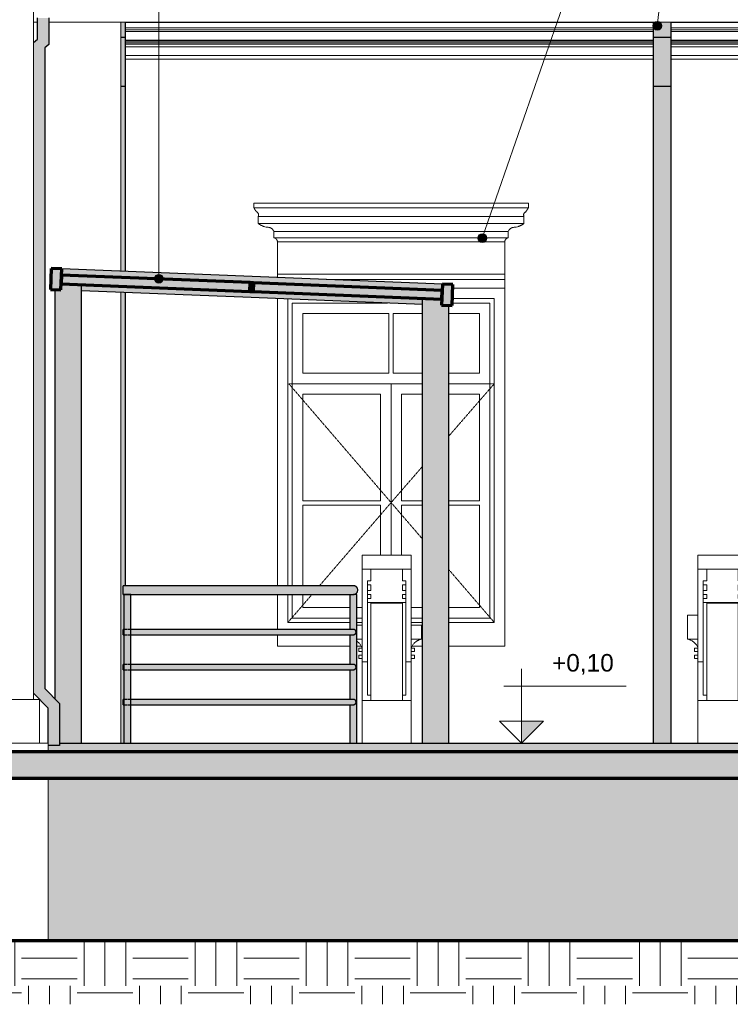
# Model space of a CAD drawing. Header units: millimetres. Extents: x -4967 to 47670, y -1932 to 8822.
# Tile 3 of 14: x 6015 to 10078, y -462 to 5164. Entities that reach past the tile are written whole.
import ezdxf

# ---------------------------------------------------------------- set-up
doc = ezdxf.new("R2010")
doc.units = ezdxf.units.MM
doc.linetypes.add('_Tracejado pequeno', pattern=[2.25, 1.5, -0.75])
for name, color, linetype, lineweight in [('A-FLOR', 192, 'Continuous', 25), ('A-FLOR-HRAL', 11, 'Continuous', 25), ('A-FLOR-PATT', 8, 'Continuous', 25), ('A-GENM', 13, 'Continuous', 18), ('A-GLAZ', 151, 'Continuous', 18), ('A-GLAZ-CWMG', 51, 'Continuous', 18), ('A-GLAZ-HDLN', 1, '_Tracejado pequeno', 18), ('A-WALL', 113, 'Continuous', 18), ('G-ANNO-DIMS', 111, 'Continuous', 9), ('G-ANNO-TEXT', 231, 'Continuous', 9), ('S-COLS', 52, 'Continuous', 25)]:
    doc.layers.add(name, color=color, linetype=linetype, lineweight=lineweight)
doc.styles.add('Arial_3', font='arial.ttf', dxfattribs={"height": 100})

# ---------------------------------------------------------------- blocks, each defined once
blk = doc.blocks.new('Railing - 4 cm-3948223-ELEVAÇÃO 5 - MANTER _ CONSTRUIR')
at = {"layer": 'A-FLOR-HRAL'}
blk.add_hatch(color=9, dxfattribs=at).paths.add_polyline_path([(7913.4, 1030), (7943.4, 1030), (7943.4, 1880), (7903.4, 1880), (7903.4, 1680), (7927.3, 1679.5), (7930.9, 1678), (7934.3, 1675.2), (7937.1, 1670.9), (7938, 1668.3), (7938.4, 1665), (7937.1, 1659.1), (7936.4, 1657.5), (7933.4, 1653.9), (7929.8, 1651.5), (7927.3, 1650.5), (7919.8, 1650), (7903.4, 1650), (7903.4, 1480), (7927.3, 1479.5), (7930.9, 1478), (7935.2, 1474.1), (7937.1, 1470.9), (7937.9, 1468.9), (7938.4, 1465), (7937.1, 1459.1), (7935.3, 1456), (7933.4, 1453.9), (7930.9, 1452), (7926, 1450.3), (7921, 1450), (7903.4, 1450), (7903.8, 1280), (7927.3, 1279.5), (7932, 1277.2), (7934, 1275.6), (7937.1, 1270.9), (7937.9, 1268.9), (7938.4, 1265), (7937.1, 1259.1), (7936.1, 1257.1), (7933.4, 1253.9), (7930.9, 1252), (7927.1, 1250.5), (7922.1, 1250), (7903.4, 1250), (7903.4, 1030), (7909.8, 1030)], flags=0)
at = {"layer": 'A-FLOR-HRAL', "color": 5}
for p, q in [((7903.4, 1880), (7903.4, 1680)), ((7943.4, 1880), (7923.4, 1880)), ((7943.4, 1030), (7943.4, 1880)), ((7903.4, 1650), (7903.4, 1480)), ((7903.4, 1450), (7903.4, 1280)), ((7903.4, 1250), (7903.4, 1030))]:
    blk.add_line(p, q, dxfattribs=at)
blk = doc.blocks.new('Railing - 4 cm-V1-ELEVAÇÃO 5 - MANTER _ CONSTRUIR')
at = {"layer": 'A-FLOR-HRAL'}
for points in [[(6631, 1030), (6631, 1880), (6611, 1880), (6611.3, 1679.8), (6612.6, 1678.6), (6617.3, 1670.9), (6618.2, 1668.3), (6618.7, 1665), (6617.3, 1659.1), (6616.7, 1657.5), (6611, 1650), (6611, 1480), (6612.3, 1479), (6617.3, 1470.9), (6618.2, 1468.9), (6618.7, 1465), (6617.3, 1459.1), (6615.5, 1456), (6611, 1450), (6611, 1280), (6612.3, 1279), (6617.3, 1270.9), (6618.2, 1268.9), (6618.7, 1265), (6617.3, 1259.1), (6616.3, 1257.1), (6611, 1250), (6611, 1030), (6626, 1030)], [(6636, 1030), (6651, 1030), (6650.6, 1250.2), (6649.6, 1251), (6644.6, 1259.1), (6643.6, 1262.4), (6643.3, 1265), (6644.6, 1270.9), (6645.3, 1272.5), (6651, 1280), (6651, 1450), (6649.6, 1451), (6644.6, 1459.1), (6643.8, 1461.1), (6643.3, 1465), (6644.6, 1470.9), (6646.4, 1473.9), (6651, 1480), (6651, 1650), (6649.6, 1651), (6644.6, 1659.1), (6643.8, 1661.1), (6643.3, 1665), (6644.6, 1670.9), (6645.5, 1672.8), (6651, 1680), (6651, 1880), (6631, 1880), (6631, 1030)]]:
    blk.add_hatch(color=9, dxfattribs=at).paths.add_polyline_path(points, flags=0)
at = {"layer": 'A-FLOR-HRAL', "color": 5}
for p, q in [((6611, 1880), (6611, 1030)), ((6631, 1880), (6611, 1880)), ((6651, 1880), (6631, 1880)), ((6651, 1030), (6651, 1880))]:
    blk.add_line(p, q, dxfattribs=at)
blk = doc.blocks.new('Railing - Railing-2916073-ELEVAÇÃO 5 - MANTER _ CONSTRUIR')
at = {"layer": 'A-FLOR-HRAL'}
for points in [[(7179.1, 1905), (7948.4, 1905), (7947.6, 1911.5), (7945.1, 1917.5), (7941.1, 1922.7), (7935.9, 1926.7), (7929.9, 1929.1), (7923.4, 1930), (6606, 1930), (6606, 1905), (6686.5, 1905)], [(7923.4, 1880), (7929.9, 1880.9), (7935.9, 1883.3), (7941.1, 1887.3), (7945.1, 1892.5), (7947.6, 1898.5), (7948.4, 1905), (6606, 1905), (6606, 1880), (7917.9, 1880)]]:
    blk.add_hatch(color=9, dxfattribs=at).paths.add_polyline_path(points, flags=0)
h = blk.add_hatch(color=9, dxfattribs=at)
h.paths.add_polyline_path([(6618.7, 1665), (6618.1, 1668.9), (6616.6, 1672.5), (6611, 1680), (6606, 1679.5), (6606, 1665)], flags=0)
h.paths.add_polyline_path([(6643.3, 1665), (7938.4, 1665), (7937.9, 1668.9), (7936.4, 1672.5), (7934, 1675.6), (7929.4, 1678.6), (7927.3, 1679.5), (7923.4, 1680), (6649.9, 1679.5), (6645.3, 1672.5), (6643.8, 1668.9), (6643.3, 1665.1)], flags=0)
h = blk.add_hatch(color=9, dxfattribs=at)
h.paths.add_polyline_path([(7917.9, 1650), (7927.3, 1650.5), (7930.9, 1652), (7934, 1654.4), (7936.4, 1657.5), (7937.9, 1661.1), (7938.4, 1665), (6643.3, 1664.9), (6643.9, 1661), (6645.4, 1657.4), (6651, 1650), (7671.6, 1650)], flags=0)
h.paths.add_polyline_path([(6611, 1650), (6612, 1650.5), (6616.7, 1657.5), (6618.2, 1661.1), (6618.7, 1665), (6606, 1665), (6606, 1650)], flags=0)
h = blk.add_hatch(color=9, dxfattribs=at)
h.paths.add_polyline_path([(6618.7, 1465), (6618.1, 1468.9), (6616.6, 1472.5), (6611, 1480), (6606, 1479.5), (6606, 1465)], flags=0)
h.paths.add_polyline_path([(7179.1, 1465), (7938.4, 1465), (7937.9, 1468.9), (7936.4, 1472.5), (7934, 1475.6), (7930.9, 1478), (7927.3, 1479.5), (7923.4, 1480), (6649.9, 1479.5), (6645.3, 1472.5), (6643.8, 1468.9), (6643.3, 1465), (6686.5, 1465)], flags=0)
h = blk.add_hatch(color=9, dxfattribs=at)
h.paths.add_polyline_path([(7923.4, 1450), (7927.3, 1450.5), (7930.9, 1452), (7934, 1454.4), (7936.4, 1457.5), (7937.9, 1461.1), (7938.4, 1465), (6643.3, 1464.9), (6643.9, 1461), (6645.4, 1457.4), (6651, 1450), (7917.9, 1450)], flags=0)
h.paths.add_polyline_path([(6611, 1450), (6612, 1450.5), (6616.7, 1457.5), (6618.2, 1461.1), (6618.7, 1465), (6606, 1465), (6606, 1450)], flags=0)
h = blk.add_hatch(color=9, dxfattribs=at)
h.paths.add_polyline_path([(6618.7, 1265), (6618.1, 1268.9), (6616.6, 1272.5), (6611, 1280), (6606, 1279.5), (6606, 1265)], flags=0)
h.paths.add_polyline_path([(7179.1, 1265), (7938.4, 1265), (7937.9, 1268.9), (7936.4, 1272.5), (7934, 1275.6), (7930.9, 1278), (7927.3, 1279.5), (7923.4, 1280), (6649.9, 1279.5), (6645.3, 1272.5), (6643.8, 1268.9), (6643.3, 1265), (6686.5, 1265)], flags=0)
h = blk.add_hatch(color=9, dxfattribs=at)
h.paths.add_polyline_path([(7923.4, 1250), (7927.3, 1250.5), (7930.9, 1252), (7934, 1254.4), (7936.4, 1257.5), (7937.9, 1261.1), (7938.4, 1265), (6643.3, 1264.9), (6643.9, 1261), (6645.4, 1257.4), (6651, 1250), (7917.9, 1250)], flags=0)
h.paths.add_polyline_path([(6611, 1250), (6612, 1250.5), (6616.7, 1257.5), (6618.2, 1261.1), (6618.7, 1265), (6606, 1265), (6606, 1250)], flags=0)
at = {"layer": 'A-FLOR-HRAL', "color": 5}
for p, q in [((7923.4, 1930), (6606, 1930)), ((6606, 1905), (6606, 1930)), ((6606, 1880), (6606, 1905)), ((6606, 1880), (7923.4, 1880)), ((6629.2, 1680), (6606, 1680)), ((6606, 1665), (6606, 1680)), ((6606, 1650), (6606, 1665)), ((6606, 1650), (6629.2, 1650)), ((7923.4, 1680), (6632.8, 1680)), ((6632.8, 1650), (7923.4, 1650)), ((6629.2, 1480), (6606, 1480)), ((6606, 1465), (6606, 1480)), ((6606, 1450), (6606, 1465)), ((7923.4, 1480), (6632.8, 1480)), ((6606, 1450), (6629.2, 1450)), ((6632.8, 1450), (7923.4, 1450)), ((6629.2, 1280), (6606, 1280)), ((6606, 1265), (6606, 1280)), ((6606, 1250), (6606, 1265)), ((6606, 1250), (6629.2, 1250)), ((7923.4, 1280), (6632.8, 1280)), ((6632.8, 1250), (7923.4, 1250))]:
    blk.add_line(p, q, dxfattribs=at)
for points, knots in [([(7948.4, 1905), (7948.4, 1907.2), (7948, 1910.5), (7946.6, 1914.6), (7945.2, 1917.5), (7943.6, 1919.8), (7942.2, 1921.5), (7940.8, 1923.1), (7938.7, 1924.9), (7936.4, 1926.4), (7934.5, 1927.4), (7933, 1928.1), (7931.5, 1928.7), (7929.9, 1929.2), (7928.3, 1929.5), (7926.7, 1929.8), (7925.1, 1930), (7924, 1930), (7923.4, 1930)], [0, 0, 0, 0, 0.0833333, 0.125, 0.1666667, 0.2083333, 0.2291667, 0.25, 0.2916667, 0.3333333, 0.3541667, 0.375, 0.3958333, 0.4166667, 0.4375, 0.4583333, 0.4791667, 0.5, 0.5, 0.5, 0.5]), ([(7923.4, 1880), (7924, 1880), (7925.1, 1880), (7926.7, 1880.2), (7928.3, 1880.5), (7929.9, 1880.8), (7931.5, 1881.3), (7933, 1881.9), (7934.5, 1882.6), (7935.9, 1883.3), (7937.3, 1884.2), (7939.1, 1885.5), (7940.8, 1886.9), (7942.2, 1888.5), (7943.6, 1890.2), (7945.2, 1892.5), (7946.6, 1895.4), (7948, 1899.5), (7948.4, 1902.8), (7948.4, 1905)], [0.5, 0.5, 0.5, 0.5, 0.5208333, 0.5416667, 0.5625, 0.5833333, 0.6041667, 0.625, 0.6458333, 0.6666667, 0.6875, 0.7083333, 0.75, 0.7708333, 0.7916667, 0.8333333, 0.875, 0.9166667, 1, 1, 1, 1]), ([(7938.4, 1665), (7938.4, 1666.3), (7938.2, 1668.3), (7937.3, 1670.8), (7936.5, 1672.5), (7935.6, 1673.9), (7934.7, 1674.9), (7933.8, 1675.9), (7932.6, 1676.9), (7931.2, 1677.8), (7930.1, 1678.5), (7929.2, 1678.9), (7928.3, 1679.2), (7927.3, 1679.5), (7926.4, 1679.7), (7925.4, 1679.9), (7924.4, 1680), (7923.8, 1680), (7923.4, 1680)], [0, 0, 0, 0, 0.0833333, 0.125, 0.1666667, 0.2083333, 0.2291667, 0.25, 0.2916667, 0.3333333, 0.3541667, 0.375, 0.3958333, 0.4166667, 0.4375, 0.4583333, 0.4791667, 0.5, 0.5, 0.5, 0.5]), ([(7923.4, 1650), (7923.8, 1650), (7924.4, 1650), (7925.4, 1650.1), (7926.4, 1650.3), (7927.3, 1650.5), (7928.3, 1650.8), (7929.2, 1651.1), (7930.1, 1651.5), (7930.9, 1652), (7931.8, 1652.5), (7932.8, 1653.3), (7933.8, 1654.1), (7934.7, 1655.1), (7935.6, 1656.1), (7936.5, 1657.5), (7937.3, 1659.2), (7938.2, 1661.7), (7938.4, 1663.7), (7938.4, 1665)], [0.5, 0.5, 0.5, 0.5, 0.5208333, 0.5416667, 0.5625, 0.5833333, 0.6041667, 0.625, 0.6458333, 0.6666667, 0.6875, 0.7083333, 0.75, 0.7708333, 0.7916667, 0.8333333, 0.875, 0.9166667, 1, 1, 1, 1]), ([(7938.4, 1465), (7938.4, 1466.3), (7938.2, 1468.3), (7937.3, 1470.8), (7936.5, 1472.5), (7935.6, 1473.9), (7934.7, 1474.9), (7933.8, 1475.9), (7932.6, 1476.9), (7931.2, 1477.8), (7930.1, 1478.5), (7929.2, 1478.9), (7928.3, 1479.2), (7927.3, 1479.5), (7926.4, 1479.7), (7925.4, 1479.9), (7924.4, 1480), (7923.8, 1480), (7923.4, 1480)], [0, 0, 0, 0, 0.0833333, 0.125, 0.1666667, 0.2083333, 0.2291667, 0.25, 0.2916667, 0.3333333, 0.3541667, 0.375, 0.3958333, 0.4166667, 0.4375, 0.4583333, 0.4791667, 0.5, 0.5, 0.5, 0.5]), ([(7923.4, 1450), (7923.8, 1450), (7924.4, 1450), (7925.4, 1450.1), (7926.4, 1450.3), (7927.3, 1450.5), (7928.3, 1450.8), (7929.2, 1451.1), (7930.1, 1451.5), (7930.9, 1452), (7931.8, 1452.5), (7932.8, 1453.3), (7933.8, 1454.1), (7934.7, 1455.1), (7935.6, 1456.1), (7936.5, 1457.5), (7937.3, 1459.2), (7938.2, 1461.7), (7938.4, 1463.7), (7938.4, 1465)], [0.5, 0.5, 0.5, 0.5, 0.5208333, 0.5416667, 0.5625, 0.5833333, 0.6041667, 0.625, 0.6458333, 0.6666667, 0.6875, 0.7083333, 0.75, 0.7708333, 0.7916667, 0.8333333, 0.875, 0.9166667, 1, 1, 1, 1]), ([(7938.4, 1265), (7938.4, 1266.3), (7938.2, 1268.3), (7937.3, 1270.8), (7936.5, 1272.5), (7935.6, 1273.9), (7934.7, 1274.9), (7933.8, 1275.9), (7932.6, 1276.9), (7931.2, 1277.8), (7930.1, 1278.5), (7929.2, 1278.9), (7928.3, 1279.2), (7927.3, 1279.5), (7926.4, 1279.7), (7925.4, 1279.9), (7924.4, 1280), (7923.8, 1280), (7923.4, 1280)], [0, 0, 0, 0, 0.0833333, 0.125, 0.1666667, 0.2083333, 0.2291667, 0.25, 0.2916667, 0.3333333, 0.3541667, 0.375, 0.3958333, 0.4166667, 0.4375, 0.4583333, 0.4791667, 0.5, 0.5, 0.5, 0.5]), ([(7923.4, 1250), (7923.8, 1250), (7924.4, 1250), (7925.4, 1250.1), (7926.4, 1250.3), (7927.3, 1250.5), (7928.3, 1250.8), (7929.2, 1251.1), (7930.1, 1251.5), (7930.9, 1252), (7931.8, 1252.5), (7932.8, 1253.3), (7933.8, 1254.1), (7934.7, 1255.1), (7935.6, 1256.1), (7936.5, 1257.5), (7937.3, 1259.2), (7938.2, 1261.7), (7938.4, 1263.7), (7938.4, 1265)], [0.5, 0.5, 0.5, 0.5, 0.5208333, 0.5416667, 0.5625, 0.5833333, 0.6041667, 0.625, 0.6458333, 0.6666667, 0.6875, 0.7083333, 0.75, 0.7708333, 0.7916667, 0.8333333, 0.875, 0.9166667, 1, 1, 1, 1])]:
    blk.add_open_spline(points, degree=3, knots=knots, dxfattribs=at)
for name in ['Railing - 4 cm-V1-ELEVAÇÃO 5 - MANTER _ CONSTRUIR', 'Railing - 4 cm-3948223-ELEVAÇÃO 5 - MANTER _ CONSTRUIR']:
    blk.add_blockref(name, (0, 0))
blk = doc.blocks.new('Generic Models 2 - Generic Models 2-3017803-ELEVAÇÃO 5 - MANTER _ CONSTRUIR')
at = {"layer": 'A-GENM'}
for p, q in [((7973.4, 2025.2), (7973.4, 2103.7)), ((7973.4, 2103.7), (8253.4, 2103.7)), ((8253.4, 2103.7), (8253.4, 2025.2)), ((9893.5, 2025.2), (9893.5, 2103.7)), ((9893.5, 2103.7), (10173.5, 2103.7)), ((10173.5, 2103.7), (10173.5, 2025.2)), ((7973.4, 1495.3), (7973.4, 2025.2)), ((7973.4, 2025.2), (8203.4, 2025.2)), ((8023.6, 2025.2), (8203.4, 2025.2)), ((8023.6, 2025.2), (8023.6, 1957.8)), ((8203.4, 2025.2), (8223.4, 2025.2)), ((8203.4, 1957.8), (8203.4, 2025.2)), ((8223.4, 2025.2), (8253.4, 2025.2)), ((8253.4, 2025.2), (8253.4, 1495.3)), ((9893.5, 1495.3), (9893.5, 2025.2)), ((9893.5, 2025.2), (9923.5, 2025.2)), ((9923.5, 2025.2), (9943.5, 2025.2)), ((9943.5, 2025.2), (10123.4, 2025.2)), ((9943.5, 2025.2), (10123.4, 2025.2)), ((9943.5, 2025.2), (9943.5, 1957.8)), ((10123.4, 2025.2), (10143.4, 2025.2)), ((10123.4, 1957.8), (10123.4, 2025.2)), ((10143.4, 2025.2), (10173.5, 2025.2)), ((10173.5, 2025.2), (10173.5, 1495.3)), ((8003.4, 1935.4), (8003.4, 1957.8)), ((8023.6, 1957.8), (8003.4, 1957.8)), ((8003.4, 1901.7), (8003.4, 1935.4)), ((8003.4, 1935.4), (8023.6, 1935.4)), ((8023.6, 1935.4), (8023.6, 1901.7)), ((8223.4, 1957.8), (8203.4, 1957.8)), ((8203.4, 1901.7), (8203.4, 1935.4)), ((8203.4, 1935.4), (8223.4, 1935.4)), ((8223.4, 1957.8), (8223.4, 1935.4)), ((8223.4, 1935.4), (8223.4, 1901.7)), ((9923.5, 1935.4), (9923.5, 1957.8)), ((9943.5, 1957.8), (9923.5, 1957.8)), ((9923.5, 1901.7), (9923.5, 1935.4)), ((9923.5, 1935.4), (9943.5, 1935.4)), ((9943.5, 1935.4), (9943.5, 1901.7)), ((10143.5, 1957.8), (10123.4, 1957.8)), ((10123.4, 1901.7), (10123.4, 1935.4)), ((10123.4, 1935.4), (10143.5, 1935.4)), ((10143.5, 1957.8), (10143.5, 1935.4)), ((10143.5, 1935.4), (10143.5, 1901.7)), ((8003.4, 1879.2), (8003.4, 1901.7)), ((8023.6, 1901.7), (8003.4, 1901.7)), ((8003.4, 1856.8), (8003.4, 1879.2)), ((8003.4, 1879.2), (8023.5, 1879.2)), ((8003.4, 1834.4), (8003.4, 1856.8)), ((8023.5, 1856.8), (8003.4, 1856.8)), ((8023.5, 1879.2), (8023.5, 1856.8)), ((8223.4, 1901.7), (8203.4, 1901.7)), ((8203.4, 1856.8), (8203.4, 1879.2)), ((8203.4, 1879.2), (8223.4, 1879.2)), ((8223.4, 1856.8), (8203.4, 1856.8)), ((8223.4, 1901.7), (8223.4, 1879.2)), ((8223.4, 1879.2), (8223.4, 1856.8)), ((8223.4, 1856.8), (8223.4, 1834.4)), ((9923.5, 1879.2), (9923.5, 1901.7)), ((9943.5, 1901.7), (9923.5, 1901.7)), ((9923.5, 1856.8), (9923.5, 1879.2)), ((9923.5, 1879.2), (9943.5, 1879.2)), ((9923.5, 1834.4), (9923.5, 1856.8)), ((9943.5, 1856.8), (9923.5, 1856.8)), ((9943.5, 1879.2), (9943.5, 1856.8)), ((10143.5, 1901.7), (10123.4, 1901.7)), ((10123.5, 1856.8), (10123.5, 1879.2)), ((10123.5, 1879.2), (10143.5, 1879.2)), ((10143.5, 1856.8), (10123.5, 1856.8)), ((10143.5, 1901.7), (10143.5, 1879.2)), ((10143.5, 1879.2), (10143.5, 1856.8)), ((10143.5, 1856.8), (10143.5, 1834.4)), ((8003.4, 1304.3), (8003.4, 1834.4)), ((8003.4, 1834.4), (8223.4, 1834.4)), ((8023.4, 1273.7), (8023.4, 1829.5)), ((8023.4, 1829.5), (8203.4, 1829.5)), ((8203.4, 1829.5), (8203.4, 1273.7)), ((8223.4, 1834.4), (8223.4, 1304.3)), ((9923.5, 1304.3), (9923.5, 1834.4)), ((9923.5, 1834.4), (10143.5, 1834.4)), ((9943.5, 1273.7), (9943.5, 1829.5)), ((9943.5, 1829.5), (10123.5, 1829.5)), ((10123.5, 1829.5), (10123.5, 1273.7)), ((10143.5, 1834.4), (10143.5, 1304.3)), ((9833.5, 1761.2), (9893.5, 1761.2)), ((9833.5, 1623.8), (9833.5, 1761.2)), ((10173.5, 1761.2), (10222.3, 1761.2)), ((7943.4, 1703.8), (7973.4, 1703.8)), ((8253.4, 1703.8), (8313.5, 1703.8)), ((8313.5, 1703.8), (8313.5, 1623.8)), ((7973.4, 1623.8), (7943.4, 1623.8)), ((8313.5, 1623.8), (8253.4, 1623.8)), ((9893.5, 1623.8), (9833.5, 1623.8)), ((10222.3, 1623.8), (10173.5, 1623.8)), ((7953.4, 1573.8), (7953.4, 1553.8)), ((7953.4, 1573.8), (7973.4, 1573.8)), ((7973.4, 1553.8), (7953.4, 1553.8)), ((7953.5, 1533.3), (7973.4, 1533.3)), ((7953.5, 1533.3), (7953.5, 1513.3)), ((8273.4, 1573.8), (8253.4, 1573.8)), ((8253.4, 1553.8), (8273.4, 1553.8)), ((8273.5, 1533.3), (8253.5, 1533.3)), ((8253.5, 1533.3), (8253.5, 1513.3)), ((8273.4, 1553.8), (8273.4, 1573.8)), ((8273.5, 1513.3), (8273.5, 1533.3)), ((9873.5, 1573.8), (9873.5, 1553.8)), ((9893.5, 1573.8), (9873.5, 1573.8)), ((9873.5, 1553.8), (9893.5, 1553.8)), ((9893.5, 1533.3), (9873.5, 1533.3)), ((9873.5, 1533.3), (9873.5, 1513.3)), ((9893.5, 1513.3), (9893.5, 1533.3)), ((10173.5, 1573.8), (10193.5, 1573.8)), ((10193.5, 1553.8), (10173.5, 1553.8)), ((10173.5, 1533.3), (10193.5, 1533.3)), ((10193.5, 1553.8), (10193.5, 1573.8)), ((10193.5, 1513.3), (10193.5, 1533.3)), ((7973.4, 1513.3), (7953.5, 1513.3)), ((7973.4, 1495.3), (7973.4, 1273.7)), ((7973.4, 1495.3), (8003.4, 1495.3)), ((8223.4, 1495.3), (8253.4, 1495.3)), ((8253.4, 1495.3), (8253.4, 1273.7)), ((8253.5, 1513.3), (8273.5, 1513.3)), ((9873.5, 1513.3), (9893.5, 1513.3)), ((9893.5, 1495.3), (9923.5, 1495.3)), ((9893.5, 1273.7), (9893.5, 1495.3)), ((10143.5, 1495.3), (10173.5, 1495.3)), ((10193.5, 1513.3), (10173.5, 1513.3)), ((10173.5, 1273.7), (10173.5, 1495.3)), ((8003.4, 1304.3), (8023.4, 1304.3)), ((8203.4, 1304.3), (8223.4, 1304.3)), ((9923.5, 1304.3), (9943.5, 1304.3)), ((10123.5, 1304.3), (10143.5, 1304.3)), ((7973.4, 1030), (7973.4, 1273.7)), ((8253.4, 1273.7), (7973.4, 1273.7)), ((8253.4, 1273.7), (8253.4, 1030)), ((9893.5, 1030), (9893.5, 1273.7)), ((10173.5, 1273.7), (9893.5, 1273.7)), ((10173.5, 1273.7), (10173.5, 1030))]:
    blk.add_line(p, q, dxfattribs=at)
for points, knots in [([(7973.5, 1573.9), (7971.6, 1579), (7966.8, 1588.8), (7957.5, 1600.7), (7949.5, 1607.7), (7945.1, 1610.9), (7944, 1611.6), (7943.7, 1611.8)], [0.0014183, 0.0014183, 0.0014183, 0.0014183, 0.2, 0.4, 0.55, 0.5875, 0.6, 0.6, 0.6, 0.6]), ([(8253.4, 1573.8), (8255.3, 1579), (8260.1, 1588.8), (8269.4, 1600.7), (8277.4, 1607.7), (8282.4, 1611.3), (8285.8, 1613.5), (8290.2, 1616.1), (8295.8, 1618.7), (8303.4, 1621.6), (8309.3, 1623.1), (8313.4, 1623.8)], [0, 0, 0, 0, 0.2, 0.4, 0.55, 0.5875, 0.625, 0.7, 0.775, 0.85, 1, 1, 1, 1]), ([(9833.5, 1623.8), (9839, 1622.9), (9849.4, 1620), (9861.6, 1613.6), (9870.4, 1607), (9878.4, 1599.6), (9886.9, 1588.8), (9891.6, 1579), (9893.5, 1573.8)], [0, 0, 0, 0, 0.2, 0.4, 0.5, 0.6, 0.8, 1, 1, 1, 1]), ([(10222.2, 1621), (10220.7, 1620.5), (10214.1, 1618.1), (10205.4, 1613.6), (10196.7, 1607), (10188.6, 1599.6), (10180.2, 1588.8), (10175.4, 1579), (10173.5, 1573.9)], [0.1419987, 0.1419987, 0.1419987, 0.1419987, 0.2, 0.4, 0.5, 0.6, 0.8, 0.9985817, 0.9985817, 0.9985817, 0.9985817])]:
    blk.add_open_spline(points, degree=3, knots=knots, dxfattribs=at)
blk = doc.blocks.new('Window_CV - Window_CV - 1 divisão-4329172-ELEVAÇÃO 5 - MANTER _ CONSTRUIR')
at = {"layer": 'A-GLAZ'}
for p, q in [((8788.8, 3630), (8491.1, 3630)), ((8788.8, 1584), (8788.8, 3630)), ((7488.8, 3570.1), (7488.8, 1930)), ((7548.8, 1930), (7548.8, 3567.3)), ((7573.8, 3545), (7573.8, 1930)), ((7573.8, 3545), (8117.3, 3545)), ((8487.7, 3545), (8703.8, 3545)), ((8488.7, 3570), (8728.8, 3570)), ((8703.8, 1745), (8703.8, 3545)), ((8728.8, 3570), (8728.8, 1720)), ((7633.8, 3485), (7633.8, 3144)), ((8126.3, 3485), (7633.8, 3485)), ((8126.3, 3144), (8126.3, 3485)), ((8151.3, 3485), (8151.3, 3144)), ((8318.5, 3485), (8151.3, 3485)), ((8643.8, 3485), (8468.5, 3485)), ((8643.8, 3144), (8643.8, 3485)), ((8126.3, 3144), (7633.8, 3144)), ((8318.5, 3144), (8151.3, 3144)), ((8643.8, 3144), (8468.5, 3144)), ((7573.8, 3084), (8318.5, 3084)), ((8138.8, 3084), (7573.8, 3084)), ((8138.8, 3084), (8138.8, 2103.7)), ((8138.8, 2103.7), (8138.8, 3084)), ((8318.5, 3084), (8138.8, 3084)), ((8468.5, 3084), (8703.8, 3084)), ((8703.8, 3084), (8468.5, 3084)), ((7633.8, 2414.5), (7633.8, 3024)), ((7633.8, 3024), (8078.8, 3024)), ((8078.8, 3024), (8078.8, 2414.5)), ((8198.8, 2414.5), (8198.8, 3024)), ((8198.8, 3024), (8318.5, 3024)), ((8468.5, 3024), (8643.8, 3024)), ((8643.8, 3024), (8643.8, 2414.5)), ((8078.8, 2414.5), (7633.8, 2414.5)), ((7633.8, 2389.5), (7633.8, 1930)), ((7633.8, 2389.5), (8078.8, 2389.5)), ((8078.8, 2103.7), (8078.8, 2389.5)), ((8318.5, 2414.5), (8198.8, 2414.5)), ((8198.8, 2389.5), (8318.5, 2389.5)), ((8198.8, 2389.5), (8198.8, 2103.7)), ((8643.8, 2414.5), (8468.5, 2414.5)), ((8468.5, 2389.5), (8643.8, 2389.5)), ((8643.8, 1805), (8643.8, 2389.5)), ((7488.8, 1880), (7488.8, 1680)), ((7548.8, 1720), (7548.8, 1880)), ((7573.8, 1880), (7573.8, 1745)), ((7633.8, 1880), (7633.8, 1805)), ((7633.8, 1805), (7903.4, 1805)), ((7943.4, 1805), (7973.4, 1805)), ((8253.4, 1805), (8318.5, 1805)), ((8468.5, 1805), (8643.8, 1805)), ((7573.8, 1745), (7903.4, 1745)), ((7943.4, 1745), (7973.4, 1745)), ((8253.4, 1745), (8318.5, 1745)), ((8468.5, 1745), (8703.8, 1745)), ((7903.4, 1720), (7548.8, 1720)), ((7973.4, 1720), (7943.4, 1720)), ((8318.5, 1720), (8253.4, 1720)), ((8728.8, 1720), (8468.5, 1720)), ((7488.8, 1650), (7488.8, 1584)), ((7488.8, 1584), (7903.4, 1584)), ((7943.4, 1584), (7968.5, 1584)), ((8258.4, 1584), (8318.5, 1584)), ((8468.5, 1584), (8788.8, 1584))]:
    blk.add_line(p, q, dxfattribs=at)
at = {"layer": 'A-GLAZ-HDLN'}
for p, q in [((8318.5, 3084), (7553.9, 3084)), ((8138.8, 2405), (7553.9, 3084)), ((8728.8, 3084), (8468.5, 3084)), ((8728.8, 3084), (8468.5, 2784.5)), ((8318.5, 2611.8), (8138.8, 2405)), ((7729.6, 1930), (8138.8, 2405)), ((8138.8, 2405), (8318.5, 2196.3)), ((8468.5, 2022.2), (8728.8, 1720)), ((7548.8, 1720), (7686.6, 1880))]:
    blk.add_line(p, q, dxfattribs=at)
blk = doc.blocks.new('Rectangular Mullion - 6x12 cm metal-4019209-ELEVAÇÃO 5 - MANTER _ CONSTRUIR')
at = {"layer": 'A-GLAZ-CWMG', "lineweight": 25}
h = blk.add_hatch(color=9, dxfattribs=at)
h.paths.add_polyline_path([(7339.1, 3576.1), (7340.5, 3611.1), (6368.5, 3650), (6368.5, 3615), (7332.5, 3576.4)], flags=0)
h.paths.add_polyline_path([(7342.5, 3661.1), (7343.9, 3696), (6255.8, 3739.6), (6254.4, 3704.6), (7332.5, 3661.5)], flags=0)
at = {"layer": 'A-GLAZ-CWMG', "color": 5, "lineweight": 25}
for p, q in [((7343.9, 3696), (6255.8, 3739.6)), ((7339.1, 3576.1), (6368.5, 3615))]:
    blk.add_line(p, q, dxfattribs=at)
blk = doc.blocks.new('Rectangular Mullion - 6x12 cm metal-4024690-ELEVAÇÃO 5 - MANTER _ CONSTRUIR')
at = {"layer": 'A-GLAZ-CWMG', "lineweight": 25}
blk.add_hatch(color=173, dxfattribs=at).paths.add_polyline_path([(8487.1, 3530.2), (8491.9, 3650.1), (8431.9, 3652.5), (8427.1, 3532.6)], flags=0)
at = {"layer": 'A-GLAZ-CWMG', "color": 7, "lineweight": 70}
for p, q in [((8431.9, 3652.5), (8427.1, 3532.6)), ((8491.9, 3650.1), (8431.9, 3652.5)), ((8487.1, 3530.2), (8491.9, 3650.1)), ((8427.1, 3532.6), (8487.1, 3530.2))]:
    blk.add_line(p, q, dxfattribs=at)
blk = doc.blocks.new('Rectangular Mullion - 6x12 cm metal-4024691-ELEVAÇÃO 5 - MANTER _ CONSTRUIR')
at = {"layer": 'A-GLAZ-CWMG', "lineweight": 25}
blk.add_hatch(color=173, dxfattribs=at).paths.add_polyline_path([(6251, 3619.6), (6255.8, 3739.6), (6195.9, 3742), (6191.1, 3622)], flags=0)
at = {"layer": 'A-GLAZ-CWMG', "color": 7, "lineweight": 70}
for p, q in [((6195.9, 3742), (6191.1, 3622)), ((6255.8, 3739.6), (6195.9, 3742)), ((6251, 3619.6), (6255.8, 3739.6)), ((6191.1, 3622), (6251, 3619.6))]:
    blk.add_line(p, q, dxfattribs=at)
blk = doc.blocks.new('Rectangular Mullion - 6x12 cm metal-4019211-ELEVAÇÃO 5 - MANTER _ CONSTRUIR')
at = {"layer": 'A-GLAZ-CWMG', "lineweight": 25}
h = blk.add_hatch(color=9, dxfattribs=at)
h.paths.add_polyline_path([(8318.5, 3537), (8318.5, 3572), (7340.5, 3610.7), (7339.1, 3576.1), (7559.8, 3567.3)], flags=0)
h.paths.add_polyline_path([(8430.5, 3617.5), (8431.9, 3652.5), (7343.9, 3696), (7342.5, 3661.1), (8427.1, 3617.7)], flags=0)
at = {"layer": 'A-GLAZ-CWMG', "color": 5, "lineweight": 25}
for p, q in [((8431.9, 3652.5), (7343.9, 3696)), ((8318.5, 3537), (7339.1, 3576.1))]:
    blk.add_line(p, q, dxfattribs=at)
blk = doc.blocks.new('Rectangular Mullion - 2x5 cm metal-4024694-ELEVAÇÃO 5 - MANTER _ CONSTRUIR')
at = {"layer": 'A-GLAZ-CWMG', "lineweight": 25}
blk.add_hatch(color=173, dxfattribs=at).paths.add_polyline_path([(7350.5, 3610.7), (7352.5, 3660.7), (7332.5, 3661.5), (7330.5, 3611.5)], flags=0)
at = {"layer": 'A-GLAZ-CWMG', "color": 7, "lineweight": 70}
for p, q in [((7332.5, 3661.5), (7330.5, 3611.5)), ((7352.5, 3660.7), (7332.5, 3661.5)), ((7350.5, 3610.7), (7352.5, 3660.7)), ((7330.5, 3611.5), (7350.5, 3610.7))]:
    blk.add_line(p, q, dxfattribs=at)
blk = doc.blocks.new('Rectangular Mullion - 2x5 cm metal-4019206-ELEVAÇÃO 5 - MANTER _ CONSTRUIR')
at = {"layer": 'A-GLAZ-CWMG', "lineweight": 25}
blk.add_hatch(color=173, dxfattribs=at).paths.add_polyline_path([(7330.5, 3611.5), (7332.5, 3661.5), (6254.4, 3704.6), (6252.4, 3654.6), (7179.1, 3617.6)], flags=0)
at = {"layer": 'A-GLAZ-CWMG', "color": 7, "lineweight": 70}
for p, q in [((6254.4, 3704.6), (6252.4, 3654.6)), ((7332.5, 3661.5), (6254.4, 3704.6)), ((7330.5, 3611.5), (7332.5, 3661.5)), ((6252.4, 3654.6), (7330.5, 3611.5))]:
    blk.add_line(p, q, dxfattribs=at)
blk = doc.blocks.new('ornamento esquadrias - ornamento esquadrias-V9-ELEVAÇÃO 5 - MANTER _ CONSTRUIR')
at = {"layer": 'A-GENM'}
for p, q in [((8923.5, 4114.9), (7354.1, 4114.9)), ((7354.1, 4114.9), (7354.1, 4089.9)), ((8923.5, 4089.9), (8923.5, 4114.9)), ((8923.5, 4089.9), (7354.1, 4089.9)), ((7354.1, 4089.9), (8923.5, 4089.9)), ((7379.1, 4039.9), (8898.5, 4039.9)), ((8898.5, 4039.9), (7379.1, 4039.9)), ((7379.1, 4039.9), (7379.1, 3999.9)), ((8898.5, 3999.9), (7379.1, 3999.9)), ((7379.1, 3999.9), (8898.5, 3999.9)), ((8898.5, 3999.9), (8898.5, 4039.9)), ((7469.1, 3953.3), (8808.5, 3953.3)), ((8808.5, 3953.3), (7469.1, 3953.3)), ((7469.1, 3953.3), (7469.1, 3918.3)), ((8808.5, 3918.3), (8808.5, 3953.3)), ((8808.5, 3918.3), (7469.1, 3918.3)), ((7469.1, 3918.3), (8808.5, 3918.3)), ((8788.8, 3894.9), (7488.8, 3894.9)), ((7488.8, 3894.9), (7488.8, 3709.1)), ((7488.8, 3894.9), (8788.8, 3894.9)), ((8788.8, 3709.1), (8788.8, 3894.9)), ((8788.8, 3709.1), (7488.8, 3709.1)), ((7488.8, 3709.1), (8788.8, 3709.1)), ((7488.8, 3690.2), (7488.8, 3709.1)), ((7768.2, 3679.1), (8788.8, 3679.1)), ((7768.2, 3679.1), (8788.8, 3679.1)), ((8788.8, 3709.1), (8788.8, 3679.1)), ((8788.8, 3679.1), (8788.8, 3629.9))]:
    blk.add_line(p, q, dxfattribs=at)
for points, knots in [([(7372.7, 4063.3), (7371.1, 4064.9), (7368.9, 4067.3), (7366, 4070.6), (7364.4, 4072.7), (7363.1, 4074.4), (7361.9, 4076.1), (7360.8, 4077.8), (7359.8, 4079.4), (7358.8, 4081), (7357.8, 4082.7), (7356.9, 4084.4), (7355.8, 4086.3), (7355.1, 4087.8), (7354.6, 4088.9), (7354.2, 4089.7), (7354.1, 4089.9), (7354.1, 4089.9)], [0, 0, 0, 0, 0.142857, 0.214286, 0.285714, 0.321429, 0.357143, 0.428571, 0.464286, 0.5, 0.571429, 0.625, 0.678571, 0.785714, 0.839286, 0.892857, 1, 1, 1, 1]), ([(7379.1, 4039.9), (7379.1, 4039.9), (7379.3, 4040.3), (7380, 4041.8), (7380.9, 4044.3), (7381.4, 4047.6), (7381.2, 4051), (7380.5, 4053.6), (7380, 4055), (7379.3, 4056.5), (7378.5, 4057.9), (7377.5, 4059.2), (7375.8, 4061.1), (7374.2, 4062.5), (7372.7, 4063.3)], [0, 0, 0, 0, 0.125, 0.25, 0.375, 0.5, 0.625, 0.6875, 0.71875, 0.75, 0.8125, 0.84375, 0.875, 1, 1, 1, 1]), ([(8904.8, 4063.3), (8904.1, 4062.9), (8902.7, 4061.9), (8900.8, 4060.2), (8899.5, 4058.6), (8898.6, 4057.2), (8897.9, 4055.8), (8897.1, 4053.9), (8896.3, 4051), (8896.1, 4046.2), (8897.3, 4042.3), (8898.3, 4040.3), (8898.5, 4039.9), (8898.5, 4039.9)], [0, 0, 0, 0, 0.0625, 0.125, 0.1875, 0.21875, 0.25, 0.3125, 0.375, 0.5, 0.75, 0.875, 1, 1, 1, 1]), ([(8923.5, 4089.9), (8923.5, 4089.9), (8923.3, 4089.5), (8922.6, 4088.1), (8921.9, 4086.6), (8921, 4084.9), (8919.8, 4082.8), (8918.7, 4081), (8917.8, 4079.4), (8916.5, 4077.4), (8915.1, 4075.4), (8913.7, 4073.5), (8912.7, 4072.2), (8911.5, 4070.6), (8909.9, 4068.7), (8907.7, 4066.3), (8906, 4064.5), (8904.8, 4063.3)], [0, 0, 0, 0, 0.142857, 0.214286, 0.285714, 0.357143, 0.428571, 0.5, 0.535714, 0.571429, 0.678571, 0.705357, 0.732143, 0.785714, 0.839286, 0.892857, 1, 1, 1, 1]), ([(7379.1, 3999.9), (7380.8, 3998.6), (7384.3, 3996.1), (7389, 3993), (7393, 3990.6), (7397.3, 3988.4), (7401.6, 3986.3), (7406.2, 3984.4), (7410.8, 3982.7), (7419.1, 3980), (7426.4, 3978.5), (7431.4, 3977.7)], [-1, -1, -1, -1, -0.875, -0.75, -0.6875, -0.625, -0.5, -0.4375, -0.375, -0.25, 0, 0, 0, 0]), ([(8846.2, 3977.7), (8851.1, 3978.5), (8858.5, 3980), (8866.8, 3982.7), (8871.4, 3984.4), (8874.8, 3985.8), (8878.1, 3987.3), (8881.3, 3988.9), (8884.5, 3990.6), (8888.5, 3993), (8893.3, 3996.1), (8896.8, 3998.6), (8898.5, 3999.9)], [-1, -1, -1, -1, -0.75, -0.625, -0.5625, -0.5, -0.4375, -0.375, -0.3125, -0.25, -0.125, 0, 0, 0, 0]), ([(7431.4, 3977.7), (7434.1, 3977.9), (7438.1, 3977.8), (7443.4, 3976.7), (7446.6, 3975.6), (7449.1, 3974.6), (7450.9, 3973.8), (7452.6, 3972.8), (7454.3, 3971.8), (7456, 3970.6), (7457.5, 3969.4), (7459.1, 3968.1), (7460.5, 3966.8), (7461.9, 3965.3), (7463.6, 3963.3), (7466.3, 3959.4), (7468.1, 3955.8), (7469.1, 3953.3)], [-1, -1, -1, -1, -0.833333, -0.75, -0.666667, -0.625, -0.583333, -0.541667, -0.5, -0.458333, -0.416667, -0.375, -0.333333, -0.291667, -0.25, -0.166667, 0, 0, 0, 0]), ([(8808.5, 3953.3), (8809.4, 3955.8), (8811.2, 3959.4), (8814.3, 3963.8), (8816.6, 3966.3), (8818.5, 3968.1), (8820, 3969.4), (8821.6, 3970.7), (8823.2, 3971.8), (8824.9, 3972.8), (8826.7, 3973.8), (8828.5, 3974.6), (8830.3, 3975.4), (8832.2, 3976.1), (8834.8, 3976.8), (8839.4, 3977.8), (8843.5, 3977.9), (8846.2, 3977.7)], [-1, -1, -1, -1, -0.833333, -0.75, -0.666667, -0.625, -0.583333, -0.541667, -0.5, -0.458333, -0.416667, -0.375, -0.333333, -0.291667, -0.25, -0.166667, 0, 0, 0, 0]), ([(7469.1, 3918.3), (7470, 3918.1), (7471.3, 3917.7), (7473, 3917), (7474.3, 3916.5), (7475.5, 3915.9), (7476.6, 3915.2), (7477.8, 3914.5), (7478.7, 3913.8), (7479.4, 3913.3), (7480, 3912.7), (7480.9, 3912), (7481.8, 3911), (7482.7, 3910.1), (7483.5, 3909), (7484.3, 3907.9), (7485.1, 3906.8), (7485.7, 3905.6), (7486.4, 3904.4), (7487.1, 3902.7), (7488.2, 3899.6), (7488.7, 3896.8), (7488.8, 3894.9)], [-1, -1, -1, -1, -0.916667, -0.875, -0.833333, -0.791667, -0.75, -0.708333, -0.666667, -0.645833, -0.625, -0.583333, -0.541667, -0.5, -0.458333, -0.416667, -0.375, -0.333333, -0.291667, -0.25, -0.166667, 0, 0, 0, 0]), ([(8788.8, 3894.9), (8788.9, 3896.8), (8789.4, 3899.6), (8790.6, 3903.2), (8791.6, 3905.2), (8792.5, 3906.8), (8793.2, 3907.9), (8794, 3909), (8794.8, 3910.1), (8795.7, 3911), (8796.7, 3912), (8797.7, 3912.9), (8798.7, 3913.7), (8799.8, 3914.5), (8800.9, 3915.2), (8802.1, 3915.9), (8803.3, 3916.5), (8804.5, 3917), (8806.2, 3917.7), (8807.6, 3918.1), (8808.5, 3918.3)], [-1, -1, -1, -1, -0.833333, -0.75, -0.666667, -0.625, -0.583333, -0.541667, -0.5, -0.458333, -0.416667, -0.375, -0.333333, -0.291667, -0.25, -0.208333, -0.166667, -0.125, -0.083333, 0, 0, 0, 0])]:
    blk.add_open_spline(points, degree=3, knots=knots, dxfattribs=at)
blk = doc.blocks.new('Rectangular Mullion - 6x12 cm-4252393-ELEVAÇÃO 5 - MANTER _ CONSTRUIR')
at = {"layer": 'A-GLAZ-CWMG'}
for p, q in [((6116.9, 5149.2), (6093.5, 5149.2)), ((11453.5, 5149.2), (6181.9, 5149.2))]:
    blk.add_line(p, q, dxfattribs=at)
blk = doc.blocks.new('Generic Models 1 - Generic Models 24-4258923-ELEVAÇÃO 5 - MANTER _ CONSTRUIR')
at = {"layer": 'A-GENM', "lineweight": 25}
for points in [[(6178.5, 1016.4), (6243.5, 1016.4), (6243.5, 1256.9), (6158.5, 1341.9), (6158.5, 5003), (6181.9, 5021.4), (6181.9, 5173.8), (6116.9, 5173.8), (6116.9, 5052.9), (6093.5, 5034.5), (6093.5, 1315), (6178.5, 1230), (6178.5, 1030)], [(6618.3, 5061.9), (6618.3, 5149.2), (6593.5, 5149.2), (6593.5, 5061.9)], [(9641.8, 5061.9), (9738.3, 5061.9), (9738.3, 5149.2), (9638.3, 5149.2), (9638.3, 5061.9)], [(6618.3, 4783), (6618.3, 5061.9), (6593.5, 5061.9), (6593.5, 4783)], [(9641.8, 4783), (9738.3, 4783), (9738.3, 5061.9), (9638.3, 5061.9), (9638.3, 4783)], [(9738.3, 1030), (9738.3, 4783), (9638.3, 4783), (9638.3, 1030), (9641.8, 1030)]]:
    blk.add_hatch(color=9, dxfattribs=at).paths.add_polyline_path(points, flags=0)
h = blk.add_hatch(color=9, dxfattribs=at)
h.paths.add_polyline_path([(6611, 1030), (6611, 1250), (6606, 1250.5), (6606, 1280), (6611, 1280), (6611, 1450), (6606, 1450.5), (6606, 1480), (6611, 1480), (6611, 1650), (6606, 1650.5), (6606, 1680), (6611, 1680), (6611, 1880), (6606, 1880), (6606, 1930), (6618.3, 1930.4), (6618.3, 3605), (6593.5, 3606), (6593.5, 1030)], flags=0)
h.paths.add_polyline_path([(6618.3, 3725.1), (6618.3, 4783), (6593.5, 4783), (6593.5, 3726)], flags=0)
at = {"layer": 'A-GENM', "color": 5, "lineweight": 25}
for p, q in [((6116.9, 5052.9), (6116.9, 5173.8)), ((6181.9, 5173.8), (6181.9, 5021.4)), ((6618.3, 5149.2), (6618.3, 5061.9)), ((9638.3, 5061.9), (9638.3, 5149.2)), ((9738.3, 5149.2), (9738.3, 5061.9)), ((6093.5, 5034.5), (6116.9, 5052.9)), ((6181.9, 5021.4), (6158.5, 5003)), ((6618.3, 5061.9), (6593.5, 5061.9)), ((6618.3, 5061.9), (6618.3, 4783)), ((9638.3, 4783), (9638.3, 5061.9)), ((9738.3, 5061.9), (9638.3, 5061.9)), ((9738.3, 5061.9), (9738.3, 4783)), ((6158.5, 5003), (6158.5, 1341.9)), ((6618.3, 4783), (6593.5, 4783)), ((6618.3, 4783), (6618.3, 3725.1)), ((9638.3, 1030), (9638.3, 4783)), ((9738.3, 4783), (9638.3, 4783)), ((9738.3, 4783), (9738.3, 1030)), ((6618.3, 3605), (6618.3, 1930.4)), ((6093.5, 1315), (6178.5, 1230)), ((6243.5, 1256.9), (6158.5, 1341.9)), ((6243.5, 1256.9), (6243.5, 1016.4)), ((6178.5, 1030), (6178.5, 1230)), ((6243.5, 1016.4), (6178.5, 1016.4))]:
    blk.add_line(p, q, dxfattribs=at)
blk = doc.blocks.new('ORNAMENTO SUPERIOR - ORNAMENTO SUPERIOR-4323885-ELEVAÇÃO 5 - MANTER _ CONSTRUIR')
at = {"layer": 'A-GENM'}
for p, q in [((6618.3, 5147.5), (9638.3, 5147.5)), ((9738.3, 5147.5), (11453.5, 5147.5)), ((9638.3, 5116.7), (6618.3, 5116.7)), ((9638.3, 5106.7), (6618.3, 5106.7)), ((9638.3, 5096.7), (6618.3, 5096.7)), ((11453.5, 5116.7), (9738.3, 5116.7)), ((11453.5, 5106.7), (9738.3, 5106.7)), ((11453.5, 5096.7), (9738.3, 5096.7)), ((9638.3, 5046.7), (6618.3, 5046.7)), ((6618.3, 5041.7), (9638.3, 5041.7)), ((6618.3, 5031.7), (9638.3, 5031.7)), ((9638.3, 5023.7), (6618.3, 5023.7)), ((9638.3, 5008.7), (6618.3, 5008.7)), ((11453.5, 5046.7), (9738.3, 5046.7)), ((9738.3, 5041.7), (11453.5, 5041.7)), ((9738.3, 5031.7), (11453.5, 5031.7)), ((11453.5, 5023.7), (9738.3, 5023.7)), ((11453.5, 5008.7), (9738.3, 5008.7)), ((9638.3, 4958.7), (6618.3, 4958.7)), ((11453.5, 4958.7), (9738.3, 4958.7)), ((9638.3, 4938.7), (6618.3, 4938.7)), ((11453.5, 4938.7), (9738.3, 4938.7))]:
    blk.add_line(p, q, dxfattribs=at)
blk = doc.blocks.new('Embasamento - Embasamento-4325691-ELEVAÇÃO 5 - MANTER _ CONSTRUIR')
at = {"layer": 'A-GENM'}
for p, q in [((648.5, 1280), (6128.5, 1280)), ((6128.5, 1280), (6128.5, 1030)), ((648.4, 1030), (6178.5, 1030)), ((6178.5, 1030), (6178.5, 980)), ((6178.5, 830), (6178.5, -100))]:
    blk.add_line(p, q, dxfattribs=at)
blk = doc.blocks.new('Spot Elevations - Spot elevation - Corte-10531-ELEVAÇÃO 5 - MANTER _ CONSTRUIR')
at = {"layer": 'G-ANNO-DIMS'}
blk.add_hatch(color=256, dxfattribs=at).paths.add_polyline_path([(9009.5, 1155), (8884.5, 1030), (8884.5, 1155)], flags=0)
for p, q in [((8884.5, 1155), (8884.5, 1455)), ((9483.3, 1355), (8783.3, 1355)), ((8759.5, 1155), (9009.5, 1155)), ((8884.5, 1030), (8759.5, 1155)), ((8759.5, 1155), (9009.5, 1155)), ((9009.5, 1155), (8884.5, 1030)), ((8884.5, 1030), (8884.5, 1155)), ((8884.5, 1155), (8884.5, 1030))]:
    blk.add_line(p, q, dxfattribs=at)

msp = doc.modelspace()

# ---------------------------------------------------------------- hatches: boundary and pattern name
at = {"layer": 'A-FLOR-PATT'}
msp.add_hatch(color=9, dxfattribs=at).paths.add_polyline_path([(8164.2, 980), (11803.5, 980), (11803.5, 1028.5), (11453.5, 1028.5), (11453.5, 1030), (6243.5, 1030), (6243.5, 1016.4), (6178.5, 1016.4), (6178.5, 980), (7917.9, 980)], flags=0)
at = {"layer": 'A-FLOR-PATT', "lineweight": 18}
for points in [[(11948.4, 960), (11948.4, 980), (518.5, 980), (518.5, 960), (11858.3, 960)], [(7671.6, 830), (11948.4, 830), (11948.4, 960), (518.5, 960), (518.5, 830), (6686.5, 830)]]:
    msp.add_hatch(color=171, dxfattribs=at).paths.add_polyline_path(points, flags=0)
h = msp.add_hatch(dxfattribs=at)
h.set_pattern_fill('FP_1', color=256, style=0, pattern_type=2)
h.set_pattern_definition([(0, (6343.34, 0), (317.5, 317.5), [317.5, -317.5]), (0, (6343.34, 119.06), (317.5, 317.5), [317.5, -317.5]), (0, (6343.34, 238.12), (317.5, 317.5), [317.5, -317.5]), (90, (6383.02, 277.8), (-317.5, 317.5), [317.5, -317.5]), (90, (6502.1, 277.8), (-317.5, 317.5), [317.5, -317.5]), (90, (6621.15, 277.8), (-317.5, 317.5), [317.5, -317.5])])
h.paths.add_polyline_path([(6686.5, -461.9), (11953.5, -461.9), (11953.5, -100), (658.5, -100), (658.5, -461.9), (4716.3, -461.9)], flags=0)
at = {"layer": 'A-WALL'}
msp.add_hatch(color=254, dxfattribs=at).paths.add_polyline_path([(11612.1, -100), (11953.5, -100), (11952.9, 0), (11868.5, 0), (11868.5, 830), (6178.5, 830), (6178.5, -100), (10627, -100)], flags=0)
at = {"layer": 'G-ANNO-TEXT'}
h = msp.add_hatch(color=250, dxfattribs=at)
edge = h.paths.add_edge_path(flags=0)
edge.add_arc((9660.9, 5129.2), 25, 0, 360)
h = msp.add_hatch(color=250, dxfattribs=at)
edge = h.paths.add_edge_path(flags=0)
edge.add_arc((8660.3, 3916.2), 25, 0, 360)
h = msp.add_hatch(color=250, dxfattribs=at)
edge = h.paths.add_edge_path(flags=0)
edge.add_arc((6810.9, 3684), 25, 0, 360)
at = {"layer": 'S-COLS'}
for points in [[(6243.5, 1030), (6368.5, 1030), (6368.5, 3650), (6252.4, 3654.6), (6251, 3619.6), (6218.5, 3621), (6218.5, 1281.9), (6243.5, 1256.9), (6243.5, 1049.1)], [(8468.5, 1030), (8468.5, 3531), (8427.1, 3532.6), (8428.5, 3567.6), (8318.5, 3572), (8318.5, 1030)]]:
    msp.add_hatch(color=254, dxfattribs=at).paths.add_polyline_path(points, flags=0)

# ---------------------------------------------------------------- linework, layer by layer
at = {"layer": 'A-FLOR', "color": 5}
msp.add_line((6243.5, 1030), (11453.5, 1030), dxfattribs=at)
at = {"layer": 'A-FLOR', "color": 7, "lineweight": 70}
for p, q in [((11948.4, 980), (518.5, 980)), ((658.5, 830), (11948.4, 830))]:
    msp.add_line(p, q, dxfattribs=at)
at = {"layer": 'A-FLOR', "lineweight": 70}
msp.add_line((11953.5, -100), (658.5, -100), dxfattribs=at)
at = {"layer": 'A-WALL'}
for p, q in [((6093.5, 1280), (6093.5, 5425.2)), ((6593.5, 3726), (6593.5, 5149.2)), ((6593.5, 1030), (6593.5, 3606))]:
    msp.add_line(p, q, dxfattribs=at)
at = {"layer": 'G-ANNO-TEXT', "color": 250}
for p, q in [((8660.3, 3916.2), (9949, 7630.5)), ((9660.9, 5129.2), (9949, 7630.5)), ((6810.9, 3684), (6810.9, 7201.5))]:
    msp.add_line(p, q, dxfattribs=at)
for centre in [(9660.9, 5129.2), (8660.3, 3916.2), (6810.9, 3684)]:
    msp.add_circle(centre, 25, dxfattribs=at)
at = {"layer": 'S-COLS', "color": 5}
for p, q in [((6218.5, 1281.9), (6218.5, 3621)), ((6368.5, 1030), (6368.5, 3650)), ((8318.5, 1030), (8318.5, 3572)), ((8468.5, 1030), (8468.5, 3531))]:
    msp.add_line(p, q, dxfattribs=at)

# ---------------------------------------------------------------- block references
at = {"layer": 'A-FLOR-HRAL', "color": 5}
msp.add_blockref('Railing - Railing-2916073-ELEVAÇÃO 5 - MANTER _ CONSTRUIR', (0, 0), dxfattribs=at)
at = {"layer": 'A-GENM'}
for name in ['ORNAMENTO SUPERIOR - ORNAMENTO SUPERIOR-4323885-ELEVAÇÃO 5 - MANTER _ CONSTRUIR', 'ornamento esquadrias - ornamento esquadrias-V9-ELEVAÇÃO 5 - MANTER _ CONSTRUIR', 'Generic Models 2 - Generic Models 2-3017803-ELEVAÇÃO 5 - MANTER _ CONSTRUIR', 'Embasamento - Embasamento-4325691-ELEVAÇÃO 5 - MANTER _ CONSTRUIR']:
    msp.add_blockref(name, (0, 0), dxfattribs=at)
at = {"layer": 'A-GENM', "color": 5, "lineweight": 25}
msp.add_blockref('Generic Models 1 - Generic Models 24-4258923-ELEVAÇÃO 5 - MANTER _ CONSTRUIR', (0, 0), dxfattribs=at)
at = {"layer": 'A-GLAZ'}
msp.add_blockref('Window_CV - Window_CV - 1 divisão-4329172-ELEVAÇÃO 5 - MANTER _ CONSTRUIR', (0, 0), dxfattribs=at)
at = {"layer": 'A-GLAZ-CWMG'}
msp.add_blockref('Rectangular Mullion - 6x12 cm-4252393-ELEVAÇÃO 5 - MANTER _ CONSTRUIR', (0, 0), dxfattribs=at)
at = {"layer": 'A-GLAZ-CWMG', "color": 5, "lineweight": 25}
for name, p in [('Rectangular Mullion - 6x12 cm metal-4024691-ELEVAÇÃO 5 - MANTER _ CONSTRUIR', (0, 0)), ('Rectangular Mullion - 6x12 cm metal-4019209-ELEVAÇÃO 5 - MANTER _ CONSTRUIR', (0, 0)), ('Rectangular Mullion - 2x5 cm metal-4019206-ELEVAÇÃO 5 - MANTER _ CONSTRUIR', (0, 0)), ('Rectangular Mullion - 2x5 cm metal-4024694-ELEVAÇÃO 5 - MANTER _ CONSTRUIR', (0, 0)), ('Rectangular Mullion - 6x12 cm metal-4019211-ELEVAÇÃO 5 - MANTER _ CONSTRUIR', (0, 0)), ('Rectangular Mullion - 2x5 cm metal-4019206-ELEVAÇÃO 5 - MANTER _ CONSTRUIR', (1098, -43.9)), ('Rectangular Mullion - 6x12 cm metal-4024690-ELEVAÇÃO 5 - MANTER _ CONSTRUIR', (0, 0))]:
    msp.add_blockref(name, p, dxfattribs=at)
at = {"layer": 'G-ANNO-DIMS'}
msp.add_blockref('Spot Elevations - Spot elevation - Corte-10531-ELEVAÇÃO 5 - MANTER _ CONSTRUIR', (0, 0), dxfattribs=at)

# ---------------------------------------------------------------- texts
at = {"layer": 'G-ANNO-DIMS', "insert": (9058.6, 1539.5), "char_height": 100, "width": 422.37, "attachment_point": 1, "line_spacing_factor": 0.941778, "style": 'Arial_3'}
msp.add_mtext('+0,10', dxfattribs=at)

doc.saveas('drawing.dxf')
